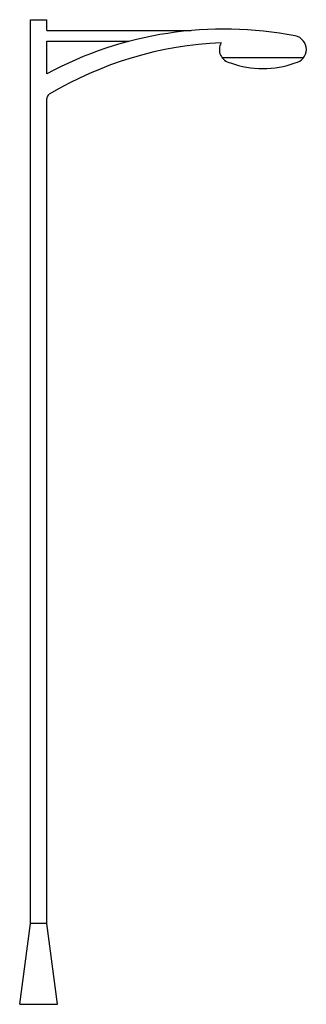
# Model space of a CAD drawing. Extents: x 909 to 1015, y 422 to 786.
import ezdxf

# ---------------------------------------------------------------- set-up
doc = ezdxf.new("R2010")
doc.units = 0
doc.layers.get('0').update_dxf_attribs({"linetype": 'CONTINUOUS'})

msp = doc.modelspace()

# ---------------------------------------------------------------- linework, layer by layer
at = {"color": 0}
for p, q in [((913, 786), (919, 786)), ((913, 451.89), (913, 786)), ((919, 782), (919, 786)), ((919, 782), (972.44, 782)), ((919, 766), (919, 778)), ((919, 778), (949.47, 778)), ((983.88, 772), (1014.12, 772)), ((919, 451.89), (919, 756.74)), ((909, 422), (913, 451.89)), ((913, 452), (919, 452)), ((923, 422), (919, 451.89)), ((909, 422), (923, 422))]:
    msp.add_line(p, q, dxfattribs=at)
for centre, radius, start, end in [((984.62, 644.08), 138.45, 79.015, 118.2901), ((1010, 775), 5.1, 281.3099, 78.6901), ((989.66, 641.48), 136.16, 92.5676, 120.781), ((988, 775), 5.1, 150.6255, 258.6901), ((999, 804), 36.06, 250.56, 289.44), ((921, 756.74), 2, 120.781, 180)]:
    msp.add_arc(centre, radius, start, end, dxfattribs=at)

doc.saveas('drawing.dxf')
